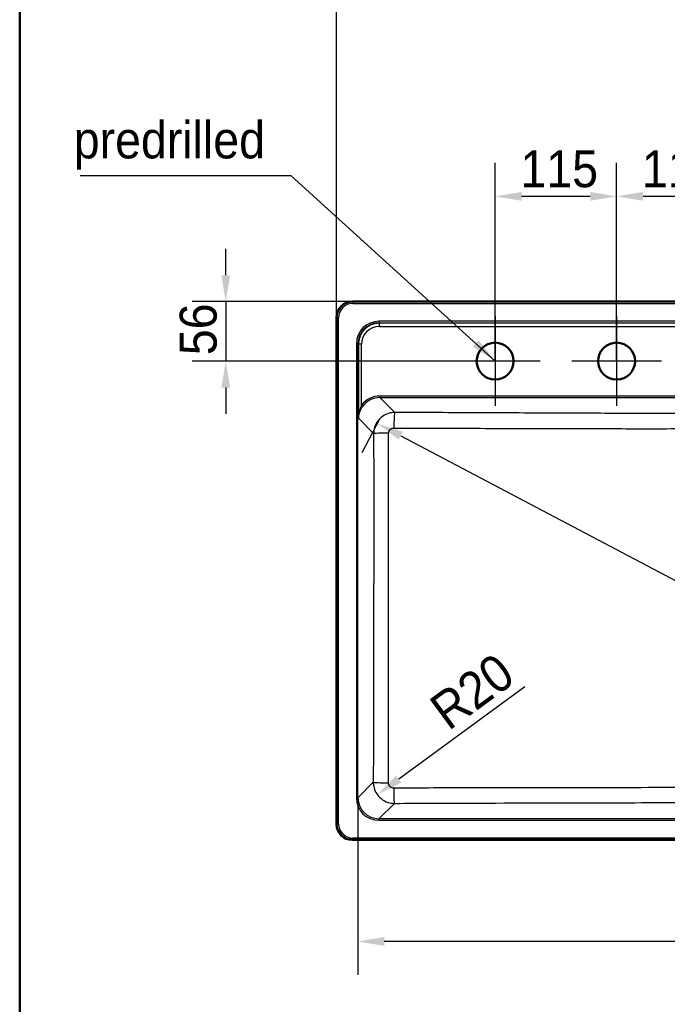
# Model space of a CAD drawing. Header units: millimetres. Extents: x 100 to 2000, y 93 to 2870.
# Tile 2 of 6: x 100 to 713, y 1319 to 2252. Entities that reach past the tile are written whole.
import ezdxf

# ---------------------------------------------------------------- set-up
doc = ezdxf.new("R2010")
doc.units = ezdxf.units.MM
doc.header["$LTSCALE"] = 10
for name, color, linetype, lineweight in [('Center Mark(ISO)', 7, 'Continuous', 25), ('Dimensions(ISO)', 7, 'Continuous', 25), ('Sketch Geometry(ISO)', 7, 'Continuous', 50), ('Symbols(ISO)', 7, 'Continuous', 25), ('Visible Edges(ISO)', 7, 'Continuous', 50), ('Visible Tangent Edges(ISO)', 7, 'Continuous', 25)]:
    doc.layers.add(name, color=color, linetype=linetype, lineweight=lineweight)
doc.styles.add('Text_3.5mm', font='arial.ttf', dxfattribs={"width": 0.9})
doc.dimstyles.new('KS-STANDARD', dxfattribs={"dimscale": 10, "dimtxt": 3.5, "dimasz": 2.5, "dimexe": 3.175, "dimexo": 0, "dimgap": 0.8, "dimtad": 1, "dimdec": 1, "dimrnd": 1e-08, "dimtxsty": 'Text_3.5mm', "dimcen": 0.09, "dimdle": 10, "dimclrd": 7, "dimclre": 7, "dimclrt": 7, "dimadec": 0, "dimazin": 2, "dimtfac": 0.714286, "dimtdec": 4, "dimtmove": 0, "dimatfit": 3, "dimfxl": 1, "dimtolj": 1, "dimlwd": 25, "dimlwe": 25, "dimarcsym": 0})
doc.dimstyles.new('KS-STANDARD$7', dxfattribs={"dimscale": 10, "dimtxt": 3.5, "dimasz": 2.5, "dimexe": 3.175, "dimexo": 0, "dimgap": 0.8, "dimtad": 1, "dimdec": 1, "dimrnd": 1e-08, "dimtxsty": 'Text_3.5mm', "dimcen": 0.09, "dimdle": 10, "dimclrd": 7, "dimclre": 7, "dimclrt": 7, "dimadec": 0, "dimazin": 2, "dimtfac": 0.714286, "dimtdec": 4, "dimtmove": 0, "dimatfit": 3, "dimfxl": 1, "dimtolj": 1, "dimlwd": 25, "dimlwe": 25, "dimarcsym": 0})

# ---------------------------------------------------------------- blocks, each defined once
blk = doc.blocks.new('Borders Marketing Border')
at = {"layer": 'Sketch Geometry(ISO)'}
blk.add_line((10, 10), (10, 287), dxfattribs=at)
blk = doc.blocks.new('*D6')
at = {"layer": 'Defpoints', "color": 0, "linetype": 'Continuous'}
for p in [(400, 2309.91), (400, 1969.98), (1160, 1969.98)]:
    blk.add_point(p, dxfattribs=at)
at = {"layer": 'Dimensions(ISO)', "color": 7, "linetype": 'Continuous', "lineweight": 25}
for p, q in [((400, 1969.98), (400, 2341.66)), ((1160, 1969.98), (1160, 2341.66)), ((1135, 2309.91), (425, 2309.91))]:
    blk.add_line(p, q, dxfattribs=at)
at = {"layer": 'Dimensions(ISO)', "color": 7, "linetype": 'Continuous'}
for points in [[(425, 2314.07), (425, 2305.74), (400, 2309.91)], [(1135, 2314.07), (1135, 2305.74), (1160, 2309.91)]]:
    blk.add_solid(points, dxfattribs=at)
at = {"layer": 'Dimensions(ISO)', "color": 7, "linetype": 'Continuous', "lineweight": 25, "insert": (728, 2347.91), "char_height": 35, "attachment_point": 4, "style": 'Text_3.5mm'}
blk.add_mtext('\\A1;760{\\H25.000001;\\S+3^ -0;}', dxfattribs=at)
blk = doc.blocks.new('*D9')
at = {"layer": 'Defpoints', "color": 0, "linetype": 'Continuous'}
for p in [(420.12, 1514.99), (1139.88, 1514.99), (420.12, 1378.79)]:
    blk.add_point(p, dxfattribs=at)
at = {"layer": 'Dimensions(ISO)', "color": 7, "linetype": 'Continuous', "lineweight": 25}
for p, q in [((420.12, 1514.99), (420.12, 1347.04)), ((1139.88, 1514.99), (1139.88, 1347.04)), ((1114.88, 1378.79), (445.12, 1378.79))]:
    blk.add_line(p, q, dxfattribs=at)
at = {"layer": 'Dimensions(ISO)', "color": 7, "linetype": 'Continuous'}
for points in [[(445.12, 1382.95), (445.12, 1374.62), (420.12, 1378.79)], [(1114.88, 1382.95), (1114.88, 1374.62), (1139.88, 1378.79)]]:
    blk.add_solid(points, dxfattribs=at)
at = {"layer": 'Dimensions(ISO)', "color": 7, "linetype": 'Continuous', "lineweight": 25, "insert": (737.02, 1404.66), "char_height": 35, "attachment_point": 4, "style": 'Text_3.5mm'}
blk.add_mtext('\\A1;\\fArial Narrow|b0|i0;{\\H26.6000;~}\\fArial|b0|i0;720', dxfattribs=at)
blk = doc.blocks.new('*D10')
at = {"layer": 'Defpoints', "color": 0, "linetype": 'Continuous'}
for p in [(440.89, 1874.06), (1117.1, 1511), (1119.46, 1515.48)]:
    blk.add_point(p, dxfattribs=at)
at = {"layer": 'Dimensions(ISO)', "color": 7, "linetype": 'Continuous', "lineweight": 25}
for p, q in [((440.89, 1874.06), (423.69, 1841.51)), ((460.63, 1857.9), (1094.99, 1522.68)), ((1119.46, 1515.48), (1102.26, 1482.93))]:
    blk.add_line(p, q, dxfattribs=at)
at = {"layer": 'Dimensions(ISO)', "color": 7, "linetype": 'Continuous'}
for points in [[(462.57, 1861.59), (458.68, 1854.22), (438.52, 1869.58)], [(1096.94, 1526.37), (1093.05, 1519), (1117.1, 1511)]]:
    blk.add_solid(points, dxfattribs=at)
at = {"layer": 'Dimensions(ISO)', "color": 7, "linetype": 'Continuous', "lineweight": 25, "insert": (837.88, 1687.81), "char_height": 35, "attachment_point": 4, "rotation": 332.14646, "style": 'Text_3.5mm'}
blk.add_mtext('\\A1;\\fArial Narrow|b0|i0;{\\H26.6000;~}\\fArial|b0|i0;767', dxfattribs=at)
blk = doc.blocks.new('*D11')
at = {"layer": 'Defpoints', "color": 0, "linetype": 'Continuous'}
for p in [(454.7, 1529.65), (438.54, 1517.81)]:
    blk.add_point(p, dxfattribs=at)
at = {"layer": 'Dimensions(ISO)', "color": 7, "linetype": 'Continuous', "lineweight": 25}
blk.add_line((578.06, 1620), (458.71, 1532.58), dxfattribs=at)
at = {"layer": 'Dimensions(ISO)', "color": 7, "linetype": 'Continuous'}
blk.add_solid([(456.25, 1535.94), (461.17, 1529.22), (438.54, 1517.81)], dxfattribs=at)
at = {"layer": 'Dimensions(ISO)', "color": 7, "linetype": 'Continuous', "lineweight": 25, "insert": (495.68, 1591.73), "char_height": 35, "attachment_point": 4, "rotation": 36.22156, "style": 'Text_3.5mm'}
blk.add_mtext('\\A1;R20', dxfattribs=at)
blk = doc.blocks.new('*D12')
at = {"layer": 'Defpoints', "color": 0, "linetype": 'Continuous'}
for p in [(414.97, 1984.94), (295.03, 1928.52), (550, 1928.52)]:
    blk.add_point(p, dxfattribs=at)
at = {"layer": 'Dimensions(ISO)', "color": 7, "linetype": 'Continuous', "lineweight": 25}
for p, q in [((295.03, 2009.94), (295.03, 2034.94)), ((414.97, 1984.94), (263.28, 1984.94)), ((295.03, 1984.94), (295.03, 1928.52)), ((550, 1928.52), (263.28, 1928.52)), ((295.03, 1903.52), (295.03, 1878.52))]:
    blk.add_line(p, q, dxfattribs=at)
at = {"layer": 'Dimensions(ISO)', "color": 7, "linetype": 'Continuous'}
for points in [[(290.87, 2009.94), (299.2, 2009.94), (295.03, 1984.94)], [(290.87, 1903.52), (299.2, 1903.52), (295.03, 1928.52)]]:
    blk.add_solid(points, dxfattribs=at)
at = {"layer": 'Dimensions(ISO)', "color": 7, "linetype": 'Continuous', "lineweight": 25, "insert": (269.16, 1934.18), "char_height": 35, "attachment_point": 4, "rotation": 90, "style": 'Text_3.5mm'}
blk.add_mtext('\\A1;56', dxfattribs=at)
blk = doc.blocks.new('*D15')
at = {"layer": 'Defpoints', "color": 0, "linetype": 'Continuous'}
for p in [(665, 2084.62), (665, 1928.52), (780, 1928.52)]:
    blk.add_point(p, dxfattribs=at)
at = {"layer": 'Dimensions(ISO)', "color": 7, "linetype": 'Continuous', "lineweight": 25}
for p, q in [((665, 1928.52), (665, 2116.37)), ((780, 1928.52), (780, 2116.37)), ((755, 2084.62), (690, 2084.62))]:
    blk.add_line(p, q, dxfattribs=at)
at = {"layer": 'Dimensions(ISO)', "color": 7, "linetype": 'Continuous'}
for points in [[(690, 2088.79), (690, 2080.45), (665, 2084.62)], [(755, 2088.79), (755, 2080.45), (780, 2084.62)]]:
    blk.add_solid(points, dxfattribs=at)
at = {"layer": 'Dimensions(ISO)', "color": 7, "linetype": 'Continuous', "lineweight": 25, "insert": (688.97, 2110.49), "char_height": 35, "attachment_point": 4, "style": 'Text_3.5mm'}
blk.add_mtext('\\A1;115', dxfattribs=at)
blk = doc.blocks.new('*D16')
at = {"layer": 'Defpoints', "color": 0, "linetype": 'Continuous'}
for p in [(550, 2084.62), (665, 1946.02), (550, 1928.52)]:
    blk.add_point(p, dxfattribs=at)
at = {"layer": 'Dimensions(ISO)', "color": 7, "linetype": 'Continuous', "lineweight": 25}
for p, q in [((550, 1928.52), (550, 2116.37)), ((665, 1946.02), (665, 2116.37)), ((640, 2084.62), (575, 2084.62))]:
    blk.add_line(p, q, dxfattribs=at)
at = {"layer": 'Dimensions(ISO)', "color": 7, "linetype": 'Continuous'}
for points in [[(575, 2088.79), (575, 2080.45), (550, 2084.62)], [(640, 2088.79), (640, 2080.45), (665, 2084.62)]]:
    blk.add_solid(points, dxfattribs=at)
at = {"layer": 'Dimensions(ISO)', "color": 7, "linetype": 'Continuous', "lineweight": 25, "insert": (573.97, 2110.49), "char_height": 35, "attachment_point": 4, "style": 'Text_3.5mm'}
blk.add_mtext('\\A1;115', dxfattribs=at)

msp = doc.modelspace()

# ---------------------------------------------------------------- linework, layer by layer
at = {"layer": 'Center Mark(ISO)', "linetype": 'Continuous'}
for p, q in [((550.002, 1971.025), (550.002, 1886.025)), ((665.002, 1971.025), (665.002, 1886.025)), ((592.502, 1928.525), (507.502, 1928.525)), ((707.502, 1928.525), (622.502, 1928.525))]:
    msp.add_line(p, q, dxfattribs=at)
at = {"layer": 'Sketch Geometry(ISO)', "linetype": 'Continuous'}
for centre in [(550.002, 1928.525), (665.002, 1928.525)]:
    msp.add_circle(centre, 17.5, dxfattribs=at)
at = {"layer": 'Visible Edges(ISO)'}
for p, q in [((1145.038, 1984.942), (414.965, 1984.942)), ((400.002, 1969.979), (400.002, 1489.906)), ((414.965, 1474.942), (1145.038, 1474.942))]:
    msp.add_line(p, q, dxfattribs=at)
for centre, major_axis in [((415.038, 1969.906), (-10.658, 10.658)), ((415.038, 1489.979), (-10.658, -10.658))]:
    msp.add_ellipse(centre, major_axis=major_axis, ratio=0.9951458, start_param=5.5002201, end_param=7.0661505, dxfattribs=at)
at = {"layer": 'Visible Tangent Edges(ISO)'}
for p, q in [((415.287, 1984.62), (414.965, 1984.942)), ((1144.716, 1984.62), (415.287, 1984.62)), ((415.287, 1984.62), (415.287, 1983.124)), ((415.287, 1983.124), (1144.716, 1983.124)), ((400.002, 1969.979), (400.324, 1969.657)), ((400.324, 1969.657), (400.324, 1490.228)), ((401.82, 1969.657), (400.324, 1969.657)), ((401.82, 1490.228), (401.82, 1969.657)), ((440.045, 1966.317), (440.045, 1964.822)), ((1119.958, 1966.317), (440.045, 1966.317)), ((440.476, 1964.392), (440.045, 1964.822)), ((440.045, 1964.822), (1119.958, 1964.822)), ((440.476, 1961.429), (440.476, 1964.392)), ((1119.527, 1964.392), (440.476, 1964.392)), ((440.476, 1961.429), (1119.527, 1961.429)), ((418.627, 1944.899), (420.121, 1944.899)), ((418.627, 1944.899), (418.627, 1514.986)), ((420.121, 1514.986), (420.121, 1944.899)), ((420.121, 1944.899), (420.565, 1944.455)), ((420.565, 1944.455), (420.619, 1874.401)), ((423.598, 1886.695), (423.554, 1944.481)), ((440.886, 1895.463), (440.886, 1893.982)), ((1119.118, 1895.463), (440.886, 1895.463)), ((454.95, 1879.918), (440.886, 1893.982)), ((440.886, 1893.982), (1119.118, 1893.982)), ((420.619, 1874.401), (435.009, 1860.011)), ((434.671, 1529.535), (420.121, 1514.986)), ((418.627, 1514.986), (420.121, 1514.986)), ((440.045, 1495.062), (454.599, 1509.616)), ((1119.958, 1495.062), (440.045, 1495.062)), ((440.045, 1493.568), (440.045, 1495.062)), ((440.045, 1493.568), (1119.958, 1493.568)), ((400.324, 1490.228), (400.002, 1489.906)), ((400.324, 1490.228), (401.82, 1490.228)), ((414.965, 1474.942), (415.287, 1475.264)), ((1144.716, 1476.761), (415.287, 1476.761)), ((415.287, 1475.264), (415.287, 1476.761)), ((415.287, 1475.264), (1144.716, 1475.264))]:
    msp.add_line(p, q, dxfattribs=at)
for centre, major_axis, ratio, start_param, end_param in [((415.353, 1969.591), (-10.648, 10.648), 0.9961105, 5.5002201, 7.0661505), ((415.353, 1969.591), (-9.593, 9.593), 0.9951458, 5.5002201, 7.0661505), ((440.209, 1944.735), (-15.319, 15.319), 0.9924325, 5.5015852, 7.0647854), ((440.209, 1944.735), (-14.266, 14.266), 0.9913115, 5.5015852, 7.0647854), ((440.619, 1944.325), (-13.442, 14.971), 0.9940003, 5.5556535, 7.1188537), ((440.619, 1944.351), (-11.562, 12.657), 0.9916405, 5.5471582, 7.1103583), ((423.554, 1944.455), (-3, -0.002), 0.0087265, 4.7123823, 6.1959155), ((441.066, 1873.865), (-14.622, 16.008), 0.9916405, 5.5471582, 6.4819069), ((441.066, 1873.878), (-13.658, 14.872), 0.9904642, 5.5445006, 6.4792493), ((423.598, 1886.708), (1.212, -0.884), 0.0070501, 4.7175319, 6.1615283), ((454.95, 1864.975), (0.067, 15), 0.050642, 0.0873789, 1.5575714), ((449.952, 1860.011), (-15, -0.017), 0.0126144, 4.7632079, 6.1959119), ((449.614, 1529.535), (-15, 0.042), 0.0316431, 0.0873103, 1.5290768), ((454.599, 1524.559), (0.054, -15), 0.0413943, 4.7444464, 6.1958438), ((440.209, 1515.15), (-15.319, -15.319), 0.9924325, 5.5015852, 7.0647854), ((440.209, 1515.15), (-14.266, -14.266), 0.9913115, 5.5015852, 7.0647854), ((415.353, 1490.294), (-10.648, -10.648), 0.9961105, 5.5002201, 7.0661505), ((415.353, 1490.294), (-9.593, -9.593), 0.9951458, 5.5002201, 7.0661505)]:
    msp.add_ellipse(centre, major_axis=major_axis, ratio=ratio, start_param=start_param, end_param=end_param, dxfattribs=at)
for points, knots in [([(423.598, 1886.695), (423.163, 1885.8), (422.764, 1884.86), (422.251, 1883.449), (422.099, 1882.994), (421.631, 1881.481), (421.362, 1880.402), (420.841, 1877.69), (420.663, 1876.043), (420.619, 1874.401)], [-1.3929307, -1.3929307, -1.3929307, -1.3929307, -1.060751, -1.060751, -0.9046327, -0.9046327, -0.5422785, -0.5422785, 0.0018359, 0.0018359, 0.0018359, 0.0018359]), ([(420.619, 1874.401), (420.684, 1875.927), (420.938, 1877.457), (421.671, 1879.978), (422.048, 1880.981), (422.704, 1882.387), (422.918, 1882.811), (423.635, 1884.122), (424.193, 1884.997), (424.8, 1885.829)], [-0.0018359, -0.0018359, -0.0018359, -0.0018359, 0.5422785, 0.5422785, 0.9046327, 0.9046327, 1.060751, 1.060751, 1.3929307, 1.3929307, 1.3929307, 1.3929307]), ([(454.95, 1879.918), (453.65, 1879.912), (452.349, 1879.779), (449.027, 1879.107), (447.043, 1878.37), (443.025, 1876.109), (441.064, 1874.455), (437.867, 1870.512), (436.644, 1868.217), (435.318, 1863.911), (435.02, 1861.959), (435.009, 1860.011)], [0, 0, 0, 0, 0.09845568, 0.09845568, 0.25598476, 0.25598476, 0.44509901, 0.44509901, 0.63672519, 0.63672519, 0.78381688, 0.78381688, 0.78381688, 0.78381688]), ([(1105.054, 1879.918), (1075.924, 1879.789), (1046.793, 1879.661), (988.529, 1879.409), (959.396, 1879.285), (909.948, 1879.088), (889.636, 1879.01), (854.045, 1878.892), (838.769, 1878.847), (808.995, 1878.785), (794.499, 1878.767), (768.015, 1878.767), (756.029, 1878.779), (732.061, 1878.822), (720.079, 1878.852), (685.835, 1878.954), (663.577, 1879.036), (621.864, 1879.199), (602.408, 1879.28), (555.424, 1879.478), (527.898, 1879.597), (485.232, 1879.784), (470.09, 1879.851), (454.95, 1879.918)], [-65.0694463, -65.0694463, -65.0694463, -65.0694463, -56.3191199, -56.3191199, -47.5687935, -47.5687935, -41.4692359, -41.4692359, -36.8838381, -36.8838381, -32.5347232, -32.5347232, -28.9387871, -28.9387871, -25.342851, -25.342851, -18.6595657, -18.6595657, -12.8162088, -12.8162088, -4.5481434, -4.5481434, 0, 0, 0, 0]), ([(435.009, 1860.011), (435.04, 1832.469), (435.055, 1804.925), (435.054, 1749.837), (435.038, 1722.293), (434.944, 1639.669), (434.823, 1584.596), (434.671, 1529.535)], [-33.0527346, -33.0527346, -33.0527346, -33.0527346, -24.7895509, -24.7895509, -16.5263673, -16.5263673, 0, 0, 0, 0]), ([(448.987, 1529.063), (449.089, 1584.189), (449.156, 1639.356), (449.205, 1722.16), (449.212, 1749.769), (449.213, 1804.988), (449.206, 1832.597), (449.19, 1860.199)], [0, 0, 0, 0, 16.5263673, 16.5263673, 24.7895509, 24.7895509, 33.0527346, 33.0527346, 33.0527346, 33.0527346]), ([(449.19, 1860.199), (449.19, 1860.69), (449.262, 1861.182), (449.59, 1862.265), (449.895, 1862.841), (450.696, 1863.829), (451.188, 1864.242), (452.198, 1864.803), (452.698, 1864.985), (453.535, 1865.148), (453.863, 1865.178), (454.191, 1865.177)], [-0.78381688, -0.78381688, -0.78381688, -0.78381688, -0.63672519, -0.63672519, -0.44509901, -0.44509901, -0.25598476, -0.25598476, -0.09845568, -0.09845568, 0, 0, 0, 0]), ([(454.191, 1865.177), (469.334, 1865.118), (484.478, 1865.061), (527.154, 1864.906), (554.689, 1864.812), (601.699, 1864.676), (621.17, 1864.627), (662.939, 1864.553), (685.238, 1864.535), (719.623, 1864.551), (731.67, 1864.566), (755.81, 1864.596), (767.905, 1864.609), (794.632, 1864.609), (809.258, 1864.589), (839.224, 1864.553), (854.566, 1864.54), (890.264, 1864.546), (910.608, 1864.573), (960.11, 1864.675), (989.257, 1864.762), (1047.542, 1864.956), (1076.678, 1865.064), (1105.812, 1865.177)], [0, 0, 0, 0, 4.5481434, 4.5481434, 12.8162088, 12.8162088, 18.6595657, 18.6595657, 25.342851, 25.342851, 28.9387871, 28.9387871, 32.5347232, 32.5347232, 36.8838381, 36.8838381, 41.4692359, 41.4692359, 47.5687935, 47.5687935, 56.3191199, 56.3191199, 65.0694463, 65.0694463, 65.0694463, 65.0694463]), ([(434.671, 1529.535), (434.677, 1528.244), (434.81, 1526.951), (435.476, 1523.648), (436.206, 1521.676), (438.441, 1517.686), (440.071, 1515.74), (443.963, 1512.547), (446.236, 1511.316), (450.575, 1509.941), (452.589, 1509.625), (454.599, 1509.616)], [0, 0, 0, 0, 0.09765881, 0.09765881, 0.25391289, 0.25391289, 0.44096202, 0.44096202, 0.63161183, 0.63161183, 0.78376856, 0.78376856, 0.78376856, 0.78376856]), ([(453.98, 1524.076), (453.473, 1524.074), (452.966, 1524.15), (451.873, 1524.489), (451.302, 1524.795), (450.325, 1525.593), (449.918, 1526.081), (449.361, 1527.083), (449.18, 1527.579), (449.017, 1528.411), (448.986, 1528.737), (448.987, 1529.063)], [-0.78376856, -0.78376856, -0.78376856, -0.78376856, -0.63161183, -0.63161183, -0.44096202, -0.44096202, -0.25391289, -0.25391289, -0.09765881, -0.09765881, 0, 0, 0, 0]), ([(1106.023, 1524.076), (1057.468, 1524.207), (1008.893, 1524.314), (927.773, 1524.434), (895.253, 1524.465), (835.152, 1524.499), (807.577, 1524.505), (745.104, 1524.505), (710.209, 1524.495), (658.315, 1524.457), (641.294, 1524.44), (580.108, 1524.365), (535.977, 1524.28), (479.237, 1524.142), (466.608, 1524.11), (453.98, 1524.076)], [0, 0, 0, 0, 14.5686072, 14.5686072, 24.306416, 24.306416, 32.5534808, 32.5534808, 42.9903946, 42.9903946, 48.0868443, 48.0868443, 61.3180679, 61.3180679, 65.1069616, 65.1069616, 65.1069616, 65.1069616]), ([(454.599, 1509.616), (467.218, 1509.662), (479.837, 1509.706), (536.526, 1509.902), (580.603, 1510.039), (641.672, 1510.186), (658.655, 1510.222), (710.423, 1510.313), (745.212, 1510.347), (807.492, 1510.347), (834.982, 1510.326), (894.924, 1510.241), (927.374, 1510.17), (1008.357, 1509.954), (1056.884, 1509.792), (1105.404, 1509.616)], [-65.1069616, -65.1069616, -65.1069616, -65.1069616, -61.3180679, -61.3180679, -48.0868443, -48.0868443, -42.9903946, -42.9903946, -32.5534808, -32.5534808, -24.306416, -24.306416, -14.5686072, -14.5686072, 0, 0, 0, 0])]:
    msp.add_open_spline(points, degree=3, knots=knots, dxfattribs=at)

# ---------------------------------------------------------------- block references
at = {"xscale": 10, "yscale": 10, "zscale": 10}
msp.add_blockref('Borders Marketing Border', (0, 0), dxfattribs=at)

# ---------------------------------------------------------------- texts
at = {"layer": 'Symbols(ISO)', "color": 7, "insert": (151.167, 2110.03), "char_height": 35, "width": 180.89558, "attachment_point": 7, "style": 'Text_3.5mm'}
msp.add_mtext('\\fArial|b0|i0;predrilled', dxfattribs=at)

# ---------------------------------------------------------------- dimensions: what is measured, and where the dimension line sits
at = {"layer": 'Dimensions(ISO)', "color": 7, "linetype": 'Continuous', "lineweight": 25}
dim = msp.add_linear_dim(base=(400.002, 2309.906), p1=(1160.002, 1969.979), p2=(400.002, 1969.979), dimstyle='KS-STANDARD', override={"dimgap": 0.8, "dimdec": 1, "dimtol": 1, "dimlim": 0, "dimtp": 3, "dimtm": 1e-09, "dimtdec": 4, "dimtofl": 0, "dimatfit": 1}, dxfattribs=at)
dim.commit()
dim.dimension.update_dxf_attribs({"geometry": '*D6', "text_midpoint": (780.002, 2309.906), "dimtype": 160})
for base, p1, p2, angle, override, picture, middle in [((550.002, 2084.62), (665.002, 1946.025), (550.002, 1928.525), 180, {"dimgap": 0.8, "dimdec": 1, "dimtol": 0, "dimlim": 0, "dimtp": 0, "dimtm": 0, "dimtdec": 4, "dimtofl": 0, "dimatfit": 1}, '*D16', (607.402, 2084.62)), ((665.002, 2084.62), (780.002, 1928.525), (665.002, 1928.525), 180, {"dimgap": 0.8, "dimdec": 1, "dimtol": 0, "dimlim": 0, "dimtp": 0, "dimtm": 0, "dimtdec": 4, "dimtofl": 0, "dimatfit": 1}, '*D15', (722.402, 2084.62)), ((295.033, 1928.525), (414.965, 1984.942), (550.002, 1928.525), 90, {"dimgap": 0.8, "dimdec": 0, "dimtol": 0, "dimlim": 0, "dimtp": 0, "dimtm": 0, "dimtdec": 0, "dimtofl": 1, "dimatfit": 1}, '*D12', (295.033, 1956.734))]:
    dim = msp.add_linear_dim(base=base, p1=p1, p2=p2, angle=angle, dimstyle='KS-STANDARD', override=override, dxfattribs=at)
    dim.commit()
    dim.dimension.update_dxf_attribs({"geometry": picture, "text_midpoint": middle, "dimtype": 160})
for base, p1, p2, angle, picture, middle in [((1117.096, 1511.002), (440.889, 1874.062), (1119.463, 1515.48), 152.146458, '*D10', (863.929, 1644.785)), ((420.121, 1378.785), (1139.882, 1514.986), (420.121, 1514.986), 180, '*D9', (780.102, 1378.785))]:
    dim = msp.add_linear_dim(base=base, p1=p1, p2=p2, angle=angle, text='\\fArial Narrow|b0|i0;{\\H26.6000;~}\\fArial|b0|i0;<>', dimstyle='KS-STANDARD', override={"dimgap": 0.8, "dimdec": 0, "dimtol": 0, "dimlim": 0, "dimtp": 0, "dimtm": 0, "dimtdec": 4, "dimtofl": 0, "dimatfit": 1}, dxfattribs=at)
    dim.commit()
    dim.dimension.update_dxf_attribs({"geometry": picture, "text_midpoint": middle, "dimtype": 160})
dim = msp.add_radius_dim(center=(454.704, 1529.648), mpoint=(438.542, 1517.811), dimstyle='KS-STANDARD', override={"dimgap": 0.8, "dimdec": 1, "dimlfac": 1, "dimcen": 0, "dimtol": 0, "dimlim": 0, "dimtp": 0, "dimtm": 0, "dimtdec": 4, "dimtofl": 0}, dxfattribs=at)
dim.commit()
dim.dimension.update_dxf_attribs({"geometry": '*D11', "text_midpoint": (541.288, 1593.069), "dimtype": 164})

# ---------------------------------------------------------------- leaders
at = {"layer": 'Symbols(ISO)', "color": 7, "linetype": 'Continuous', "lineweight": 25, "annotation_type": 0, "has_hookline": 1, "hookline_direction": 1, "text_width": 174.926}
msp.add_leader([(550.002, 1928.525), (357.062, 2104.197), (332.062, 2104.197)], dimstyle='KS-STANDARD$7', override={"dimgap": 0, "dimtad": 1}, dxfattribs=at)

doc.saveas('drawing.dxf')
